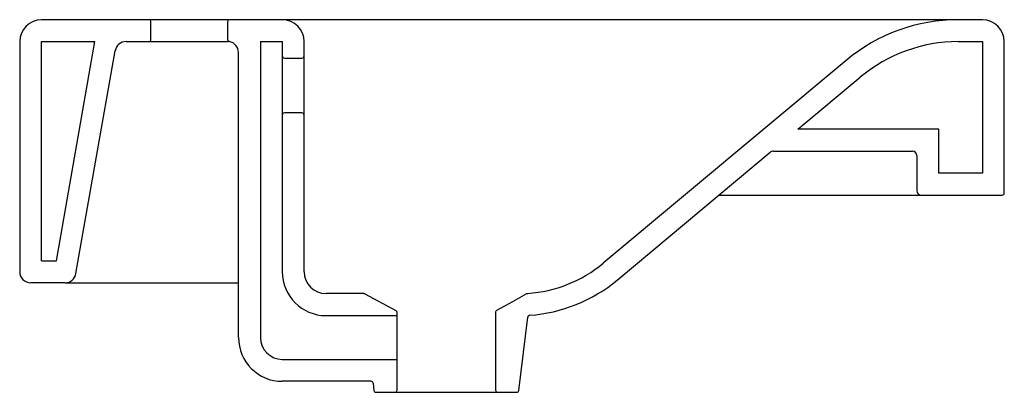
# Model space of a CAD drawing. Header units: millimetres. Extents: x 0 to 0.45, y -0.05 to 0.12.
import ezdxf

# ---------------------------------------------------------------- set-up
doc = ezdxf.new("R2010")
doc.units = ezdxf.units.MM
doc.header["$LTSCALE"] = 1.5
doc.layers.add('BLOCKS', color=3, linetype='Continuous')

msp = doc.modelspace()

# ---------------------------------------------------------------- linework, layer by layer
at = {"layer": 'BLOCKS'}
for p, q in [((0.05899999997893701, 0.1200000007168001), (0.01000000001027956, 0.1200000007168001)), ((0.09599999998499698, 0.1200000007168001), (0.05899999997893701, 0.1200000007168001)), ((0.05999999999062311, 0.1110000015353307), (0.05999999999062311, 0.1190000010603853)), ((0.09500000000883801, 0.1190000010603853), (0.09500000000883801, 0.1110000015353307)), ((0.1199999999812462, 0.1200000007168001), (0.09599999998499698, 0.1200000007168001)), ((0.1400000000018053, 0.1200000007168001), (0.1199999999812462, 0.1200000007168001)), ((0.3723954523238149, 0.1200000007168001), (0.1400000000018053, 0.1200000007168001)), ((0.4289639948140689, 0.1200000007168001), (0.3723954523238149, 0.1200000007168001)), ((0.439999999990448, 0.1200000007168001), (0.4289639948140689, 0.1200000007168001)), ((0, 0.1100000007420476), (0, 0.005000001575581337)), ((0.01000000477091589, 0.01000000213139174), (0.01000000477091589, 0.110000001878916)), ((0.01000000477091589, 0.110000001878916), (0.03439596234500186, 0.110000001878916)), ((0.01676326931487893, 0.01000000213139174), (0.03439596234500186, 0.110000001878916)), ((0.04859146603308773, 0.1100000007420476), (0.05899999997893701, 0.1100000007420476)), ((0.05899999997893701, 0.1100000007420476), (0.09500000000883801, 0.1100000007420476)), ((0.09584489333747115, 0.1100120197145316), (0.09499999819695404, 0.110000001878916)), ((0.1099999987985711, 0.110000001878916), (0.1100000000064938, -0.02499999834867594)), ((0.1099999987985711, 0.110000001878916), (0.1200000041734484, 0.110000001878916)), ((0.1200000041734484, 0.110000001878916), (0.1199999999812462, 0.1035000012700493)), ((0.1299999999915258, 0.1035000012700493), (0.1299999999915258, 0.1100000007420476)), ((0.4289639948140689, 0.1100000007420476), (0.4399999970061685, 0.110000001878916)), ((0.4399999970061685, 0.110000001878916), (0.4399999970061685, 0.05000000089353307)), ((0.4500000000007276, 0.04100000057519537), (0.4500000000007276, 0.1100000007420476)), ((0.02572854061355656, 0.004131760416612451), (0.04366742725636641, 0.1058682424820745)), ((0.09999999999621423, -0.02499999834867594), (0.09999999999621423, 0.1050839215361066)), ((0.1199999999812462, 0.1035000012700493), (0.1199999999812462, 0.005000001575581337)), ((0.1299999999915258, 0.005000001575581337), (0.1299999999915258, 0.1035000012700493)), ((0.1209999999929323, 0.1025000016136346), (0.1289999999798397, 0.1025000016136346)), ((0.3777492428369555, 0.1014577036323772), (0.2666880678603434, 0.008906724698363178)), ((0.3556205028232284, 0.07000000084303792), (0.3841510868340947, 0.09377549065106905)), ((0.1289999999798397, 0.07750000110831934), (0.1209999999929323, 0.07750000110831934)), ((0.4200000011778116, 0.07000000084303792), (0.3556205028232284, 0.07000000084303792)), ((0.4200000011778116, 0.05000000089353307), (0.4200000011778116, 0.07000000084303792)), ((0.2730899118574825, 0.001224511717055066), (0.3430642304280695, 0.05953644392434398)), ((0.3443445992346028, 0.0600000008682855), (0.4080000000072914, 0.0600000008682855)), ((0.4099999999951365, 0.05800000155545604), (0.4099999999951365, 0.04200000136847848)), ((0.4399999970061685, 0.05000000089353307), (0.4200000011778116, 0.05000000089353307)), ((0.3196205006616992, 0.0400000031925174), (0.4080000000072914, 0.04000000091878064)), ((0.4080000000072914, 0.04000000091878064), (0.4119999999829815, 0.04000000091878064)), ((0.4119999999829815, 0.04000000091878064), (0.4489999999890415, 0.04000000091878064)), ((0.01000000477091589, 0.01000000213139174), (0.01676326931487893, 0.01000000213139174)), ((0.02080450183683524, 1.019770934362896e-09), (0.004999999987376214, 1.019770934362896e-09)), ((0.02080450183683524, 1.019770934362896e-09), (0.03095876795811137, 1.019770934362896e-09)), ((0.03095876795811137, 1.019770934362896e-09), (0.09999999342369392, 3.293507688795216e-09)), ((0.1572500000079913, -0.004999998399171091), (0.1400000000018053, -0.004999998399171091)), ((0.1577205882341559, -0.005117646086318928), (0.1719705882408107, -0.01271764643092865)), ((0.2216521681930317, -0.01058280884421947), (0.2253752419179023, -0.008533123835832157)), ((0.2253752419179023, -0.008533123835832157), (0.231807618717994, -0.004991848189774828)), ((0.231807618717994, -0.004991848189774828), (0.2321247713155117, -0.004881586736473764)), ((0.2321247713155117, -0.004881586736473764), (0.2322241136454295, -0.004870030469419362)), ((0.2175000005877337, -0.01345973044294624), (0.2174999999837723, -0.04899999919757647)), ((0.2175000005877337, -0.01345973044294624), (0.2175563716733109, -0.01312873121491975)), ((0.2175563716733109, -0.01312873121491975), (0.2177191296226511, -0.0128350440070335)), ((0.2177191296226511, -0.0128350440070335), (0.2179699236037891, -0.01261178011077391)), ((0.2180177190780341, -0.01258372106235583), (0.2216521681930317, -0.01058280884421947)), ((0.1400000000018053, -0.01499999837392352), (0.172499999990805, -0.01499999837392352)), ((0.172499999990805, -0.01499999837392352), (0.172499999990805, -0.01359999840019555)), ((0.172499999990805, -0.04899999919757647), (0.172499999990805, -0.01499999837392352)), ((0.2281069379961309, -0.0491207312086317), (0.2321702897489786, -0.01571094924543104)), ((0.1199999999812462, -0.03499999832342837), (0.172499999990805, -0.03499999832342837)), ((0.1605061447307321, -0.0449999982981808), (0.1199999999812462, -0.0449999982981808)), ((0.1614988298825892, -0.04587926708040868), (0.1618930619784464, -0.0491207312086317)), ((0.1628857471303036, -0.0499999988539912), (0.1714999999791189, -0.0499999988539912)), ((0.1714999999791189, -0.0499999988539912), (0.2184999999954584, -0.0499999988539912)), ((0.2184999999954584, -0.0499999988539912), (0.2271142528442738, -0.0499999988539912))]:
    msp.add_line(p, q, dxfattribs=at)
for centre, radius, start, end in [((0.01000000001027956, 0.1100000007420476), 0.01, 90, 180), ((0.05899999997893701, 0.1190000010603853), 0.001000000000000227, 7.016477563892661e-15, 90), ((0.09599999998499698, 0.1190000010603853), 0.001000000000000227, 90, 180), ((0.1199999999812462, 0.1100000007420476), 0.01, 7.016477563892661e-15, 90), ((0.4289639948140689, 0.04000000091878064), 0.08, 90, 129.8055710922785), ((0.439999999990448, 0.1100000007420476), 0.01, 7.016477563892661e-15, 90), ((0.04859146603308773, 0.1050000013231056), 0.005, 90, 169.999999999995), ((0.05899999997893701, 0.1110000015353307), 0.001000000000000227, 270, 7.016477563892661e-15), ((0.09599999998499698, 0.1110000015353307), 0.00100000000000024, 180, 260.4059317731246), ((0.09500000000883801, 0.1050839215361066), 0.005, 7.016477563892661e-15, 80.4059317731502), ((0.4289639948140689, 0.04000000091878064), 0.07, 90, 129.8055710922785), ((0.1209999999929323, 0.1035000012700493), 0.001000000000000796, 180, 270), ((0.1289999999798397, 0.1035000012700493), 0.001000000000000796, 270, 7.016477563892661e-15), ((0.1209999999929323, 0.07650000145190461), 0.001000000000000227, 90, 180), ((0.1289999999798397, 0.07650000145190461), 0.001000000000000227, 7.016477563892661e-15, 90), ((0.3443445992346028, 0.05800000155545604), 0.001999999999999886, 90, 129.8055710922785), ((0.4080000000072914, 0.05800000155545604), 0.001999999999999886, 7.016477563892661e-15, 90), ((0.4119999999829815, 0.04200000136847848), 0.00200000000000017, 180, 270), ((0.4489999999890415, 0.04100000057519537), 0.0009999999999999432, 270, 7.016477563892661e-15), ((0.004999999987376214, 0.005000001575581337), 0.005, 180, 270), ((0.1400000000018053, 0.005000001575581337), 0.02, 180, 270), ((0.1400000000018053, 0.005000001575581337), 0.01, 180, 270), ((0.2282770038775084, 0.05500000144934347), 0.06000000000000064, 273.7719366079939, 309.8055710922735), ((0.02080450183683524, 0.005000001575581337), 0.005000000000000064, 270, 349.999999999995), ((0.2282770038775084, 0.05500000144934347), 0.0700000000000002, 273.9460133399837, 309.8055710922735), ((0.1572500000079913, -0.005999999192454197), 0.001000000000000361, 61.9275130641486, 90), ((0.1714999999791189, -0.01359999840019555), 0.000999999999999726, 7.016477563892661e-15, 61.9275130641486), ((0.2331629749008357, -0.01583168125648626), 0.0009999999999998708, 93.9460133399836, 173.0656510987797), ((0.1199999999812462, -0.02499999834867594), 0.02, 180, 270), ((0.1199999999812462, -0.02499999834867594), 0.01, 180, 270), ((0.1605061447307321, -0.04599999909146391), 0.001000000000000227, 6.934348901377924, 90), ((0.1628857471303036, -0.04899999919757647), 0.0009999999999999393, 186.9343489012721, 270), ((0.1714999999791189, -0.04899999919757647), 0.000999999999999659, 270, 7.016477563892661e-15), ((0.2184999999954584, -0.04899999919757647), 0.001000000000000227, 180, 270), ((0.2271142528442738, -0.04899999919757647), 0.0009999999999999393, 270, 353.0656510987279)]:
    msp.add_arc(centre, radius, start, end, dxfattribs=at)

doc.saveas('drawing.dxf')
